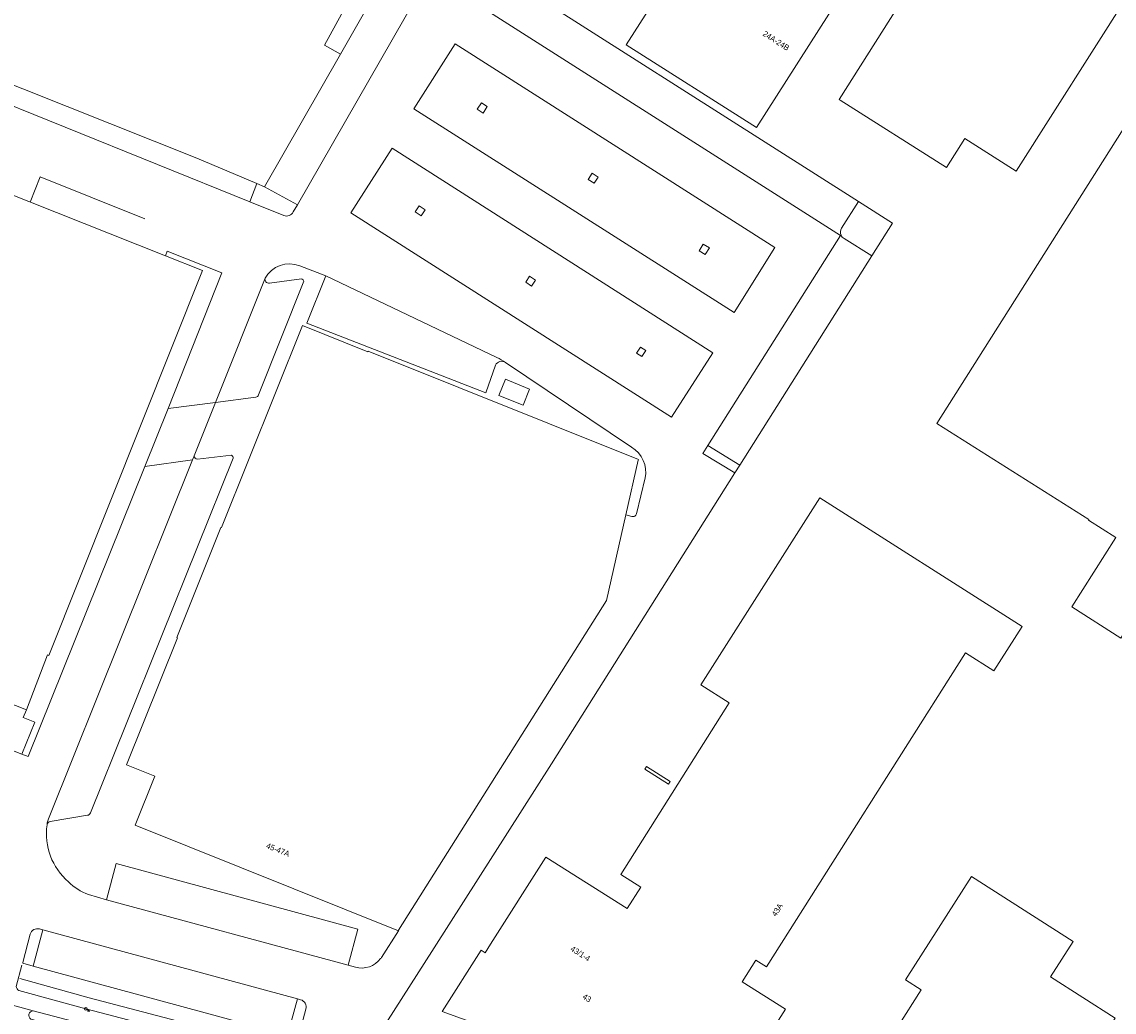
# Model space of a CAD drawing. Header units: metres. Extents: x 151448 to 154749, y 463108 to 465296.
# Tile 248 of 256: x 153561 to 153706, y 463956 to 464088. Entities that reach past the tile are written whole.
import ezdxf
from ezdxf.enums import TextEntityAlignment as Align

# ---------------------------------------------------------------- set-up
doc = ezdxf.new("R2010")
doc.units = ezdxf.units.M
doc.layers.get('0').update_dxf_attribs({"lineweight": 9})
for name, color, linetype, lineweight in [('B-ME-IE-MEUBILAIR_TROTTOIRKOLK-S', 253, 'Continuous', 9), ('B-ME-VH-KANTOPSLUITING_VOORKANTBAND-G', 253, 'Continuous', 9), ('B-ME-VH-MATERIAALGRENS-G', 253, 'Continuous', 9), ('B-ME-VH-VERHARDING_TEGEL-G', 253, 'Continuous', 9), ('B-PV-GR-BEPLANTING_CULTUUR_VASTE PLANTENVAK-GV', 253, 'Continuous', 9), ('B-PV-GR-GROENVOORZIENING-GV', 253, 'Continuous', 9), ('B-PV-IE-TERREINAFSCHEIDING_KUNSTMATIG_MUUR-G', 253, 'Continuous', 9), ('B-PV-IE-TERREINAFSCHEIDING_KUNSTMATIG_MUUR-GV', 253, 'Continuous', 9), ('B-PV-OG-BEBOUWING-GV', 1, 'Continuous', 9), ('B-PV-OG-BEBOUWING-T18', 2, 'Continuous', 9), ('B-PV-OG-TERREIN_ERF-GV', 253, 'Continuous', 9), ('B-PV-VH-GESLOTENVERHARDING_ASFALT-GV', 253, 'Continuous', 9), ('B-PV-VH-OPENVERHARDING_BETONSTRAATSTEEN-GV', 253, 'Continuous', 9), ('B-PV-VH-OPENVERHARDING_TEGEL-GV', 253, 'Continuous', 9)]:
    doc.layers.add(name, color=color, linetype=linetype, lineweight=lineweight)
doc.styles.add('18_100', font='romans', dxfattribs={"width": 0.8, "height": 0.18})
doc.styles.add('18_200', font='romans', dxfattribs={"width": 0.8, "height": 0.36})
doc.styles.add('Drong', font='txt', dxfattribs={"height": 1.8})

# ---------------------------------------------------------------- blocks, each defined once
blk = doc.blocks.new('TROTTOIRKOLK')
at = {"ltscale": 2}
blk.add_ellipse((0, 0), major_axis=(-0.127, 0.127), ratio=1, start_param=3.926991, end_param=10.210176, dxfattribs=at)
at = {"ltscale": 2, "style": '18_100', "width": 0.8}
blk.add_text('TK', height=0.216, dxfattribs=at).set_placement((0.19, -0.37))
at = {"style": '18_200', "width": 0.8}
blk.add_attdef('HOOGTE', (0.21, 0.18), '', height=0.25, dxfattribs=at)

msp = doc.modelspace()

# ---------------------------------------------------------------- linework, layer by layer
at = {"layer": 'B-ME-VH-KANTOPSLUITING_VOORKANTBAND-G'}
msp.add_lwpolyline([(153560.957, 463962.732), (153560.208, 463959.899, 0.1527988), (153560.562, 463959.344), (153569.469, 463956.922), (153581.442, 463953.776), (153586.299, 463952.424), (153590.381, 463951.343, 0.3538159), (153594.498, 463953.443)], format="xyb", dxfattribs=at)
msp.add_lwpolyline([(153574.108, 463953.592), (153562.471, 463956.662, 0.7478146), (153562.151, 463955.56), (153574.682, 463952.22), (153585.333, 463949.392, 0.7704588), (153585.631, 463950.498)], format="xyb", close=True, dxfattribs=at)
at = {"layer": 'B-ME-VH-MATERIAALGRENS-G', "ltscale": 0.3}
msp.add_lwpolyline([(153545.186, 463959.998), (153547.673, 463959.286), (153554.431, 463958.184), (153558.918, 463957.622), (153562.471, 463956.662)], dxfattribs=at)
at = {"layer": 'B-ME-VH-VERHARDING_TEGEL-G'}
msp.add_lwpolyline([(153560.703, 463960.957), (153569.906, 463958.397), (153581.547, 463955.343), (153593.427, 463952.126)], dxfattribs=at)
at = {"layer": 'B-PV-GR-BEPLANTING_CULTUUR_VASTE PLANTENVAK-GV', "flags": 128}
msp.add_lwpolyline([(153597.508, 463952.617), (153597.626, 463953.048), (153596.244, 463953.423), (153562.454, 463962.589), (153561.069, 463962.965)], dxfattribs=at)
at = {"layer": 'B-PV-GR-GROENVOORZIENING-GV', "flags": 128}
for points in [[(153621.965, 464077.274), (153621.405, 464076.421), (153622.198, 464075.901), (153622.759, 464076.753)], [(153636.939, 464066.581), (153637.456, 464067.386), (153636.659, 464067.896), (153636.144, 464067.091)], [(153613.697, 464063.585), (153613.167, 464062.774), (153613.971, 464062.249), (153614.501, 464063.06)], [(153652.235, 464057.984), (153651.437, 464058.485), (153650.884, 464057.605), (153651.682, 464057.103)], [(153627.85, 464053.417), (153628.641, 464052.903), (153629.159, 464053.702), (153628.372, 464054.219)], [(153643.292, 464043.561), (153643.805, 464044.349), (153643.096, 464044.811), (153642.583, 464044.023)]]:
    msp.add_lwpolyline(points, close=True, dxfattribs=at)
at = {"layer": 'B-PV-IE-TERREINAFSCHEIDING_KUNSTMATIG_MUUR-G', "flags": 128}
for points in [[(153618.704, 464098.127), (153672.051, 464064.162)], [(153603.245, 464083.73), (153610.563, 464096.549)], [(153577.309, 464061.84), (153563.411, 464067.425), (153562.08, 464064.072)], [(153672.051, 464064.162), (153676.566, 464061.287), (153673.813, 464056.922)], [(153673.813, 464056.922), (153656.271, 464029.112)], [(153655.639, 464028.109), (153631.259, 463989.458), (153615.722, 463965.016)], [(153656.271, 464029.112), (153655.639, 464028.109)]]:
    msp.add_lwpolyline(points, dxfattribs=at)
at = {"layer": 'B-PV-IE-TERREINAFSCHEIDING_KUNSTMATIG_MUUR-GV', "flags": 128}
msp.add_lwpolyline([(153643.89, 463989.122), (153643.661, 463988.764), (153646.817, 463986.739), (153647.047, 463987.096)], close=True, dxfattribs=at)
at = {"layer": 'B-PV-OG-BEBOUWING-GV', "flags": 128}
for points in [[(153686.981, 464104.914), (153686.777, 464105.043), (153669.459, 464077.711), (153669.588, 464077.629), (153683.71, 464068.681), (153686.143, 464072.521), (153692.991, 464068.182), (153707.876, 464091.675)], [(153652.278, 464102.348), (153652.156, 464102.157), (153641.212, 464084.972), (153658.494, 464073.967), (153669.438, 464091.152), (153669.558, 464091.341)], [(153748.433, 464014.107), (153748.408, 464014.068), (153729.49, 464026.097), (153740.389, 464043.241), (153730.406, 464049.529), (153733.095, 464053.773), (153733.723, 464053.375), (153741.425, 464065.569), (153722.651, 464077.454), (153718.857, 464071.457), (153709.493, 464077.385), (153682.447, 464034.671), (153702.618, 464021.9), (153702.559, 464021.807), (153706.191, 464019.507), (153700.361, 464010.298), (153706.886, 464006.167), (153709.137, 464009.722), (153735.309, 463993.153), (153748.534, 464014.04)], [(153528.672, 464009.441), (153539.017, 464005.418), (153538.452, 464003.965), (153546.234, 464000.938), (153546.8, 464002.392), (153557.135, 463998.372), (153561.562, 463996.65), (153564.378, 464003.924), (153564.545, 464003.858), (153584.924, 464055.003), (153580.028, 464056.947), (153547.374, 464069.91), (153527.045, 464018.729), (153526.999, 464018.748), (153524.04, 464011.242)], [(153610.947, 463967.262), (153610.984, 463967.355), (153638.567, 464011.16), (153641.148, 464022.514), (153642.806, 464029.808), (153642.843, 464029.901), (153606.939, 464044.252), (153606.913, 464044.187), (153598.22, 464047.684), (153587.452, 464020.845), (153587.382, 464020.873), (153581.54, 464006.246), (153581.609, 464006.218), (153574.834, 463989.325), (153578.601, 463987.813), (153575.986, 463981.296)], [(153625.16, 464040.54), (153624.293, 464038.392), (153627.497, 464037.099), (153628.363, 464039.248)], [(153616.773, 463956.574), (153635.83, 463949.665), (153639.366, 463955.238), (153655.012, 463945.309), (153662.34, 463956.864), (153656.601, 463960.504), (153658.421, 463963.375), (153659.814, 463962.493), (153686.231, 464004.197), (153690.002, 464001.802), (153693.755, 464007.715), (153666.886, 464024.78), (153651.122, 463999.935), (153654.885, 463997.549), (153640.469, 463974.78), (153643.132, 463973.097), (153641.329, 463970.239), (153630.509, 463977.064), (153623.192, 463965.502), (153622.477, 463964.372), (153621.928, 463964.72)], [(153680.373, 463959.464), (153664.641, 463934.667), (153665.217, 463934.277), (153664.696, 463933.179), (153668.169, 463930.958), (153668.945, 463931.92), (153673.91, 463928.738), (153676.506, 463932.876), (153680.643, 463930.286), (153679.867, 463929.049), (153686.425, 463924.868), (153706.093, 463955.7), (153697.535, 463961.156), (153700.548, 463965.882), (153687.028, 463974.494), (153678.297, 463960.783)]]:
    msp.add_lwpolyline(points, close=True, dxfattribs=at)
msp.add_lwpolyline([(153555.56, 464093.307), (153552.55, 464085.803), (153551.402, 464082.942), (153555.363, 464081.371), (153584.2, 464069.923), (153592.164, 464066.541), (153593.185, 464066.108), (153603.245, 464083.73), (153601.135, 464084.935), (153605.389, 464092.693)], dxfattribs=at)
at = {"layer": 'B-PV-OG-TERREIN_ERF-GV', "flags": 128}
for points in [[(153666.485, 464124.658), (153683.767, 464113.653), (153669.558, 464091.341), (153669.438, 464091.152), (153658.494, 464073.967), (153641.212, 464084.972), (153652.156, 464102.157), (153652.278, 464102.348)], [(153669.588, 464077.629), (153669.459, 464077.711), (153686.777, 464105.043), (153686.981, 464104.914), (153707.876, 464091.675), (153692.991, 464068.182), (153686.143, 464072.521), (153683.71, 464068.681)], [(153666.886, 464024.78), (153693.755, 464007.715), (153690.002, 464001.802), (153686.231, 464004.197), (153659.814, 463962.493), (153658.421, 463963.375), (153656.601, 463960.504), (153662.34, 463956.864), (153655.012, 463945.309), (153639.366, 463955.238), (153635.83, 463949.665), (153616.773, 463956.574), (153621.928, 463964.72), (153622.477, 463964.372), (153623.192, 463965.502), (153630.509, 463977.064), (153641.329, 463970.239), (153643.132, 463973.097), (153640.469, 463974.78), (153654.885, 463997.549), (153651.122, 463999.935)], [(153643.89, 463989.122), (153647.047, 463987.096), (153646.817, 463986.739), (153643.661, 463988.764)], [(153680.373, 463959.464), (153678.297, 463960.783), (153687.028, 463974.494), (153700.548, 463965.882), (153697.535, 463961.156), (153706.093, 463955.7), (153686.425, 463924.868), (153679.867, 463929.049), (153680.643, 463930.286), (153676.506, 463932.876), (153673.91, 463928.738), (153668.945, 463931.92), (153668.169, 463930.958), (153664.696, 463933.179), (153665.217, 463934.277), (153664.641, 463934.667)]]:
    msp.add_lwpolyline(points, close=True, dxfattribs=at)
for points in [[(153618.704, 464098.127), (153672.051, 464064.162), (153676.566, 464061.287), (153673.813, 464056.922), (153656.271, 464029.112), (153655.639, 464028.109), (153631.259, 463989.458), (153615.722, 463965.016), (153606.22, 463950.188)], [(153605.389, 464092.693), (153601.135, 464084.935), (153603.245, 464083.73), (153610.563, 464096.549)], [(153706.886, 464006.167), (153700.361, 464010.298), (153706.191, 464019.507), (153702.559, 464021.807), (153702.618, 464021.9), (153682.447, 464034.671), (153709.493, 464077.385)]]:
    msp.add_lwpolyline(points, dxfattribs=at)
at = {"layer": 'B-PV-VH-GESLOTENVERHARDING_ASFALT-GV', "flags": 128}
msp.add_lwpolyline([(153592.164, 464066.541), (153584.2, 464069.923), (153555.363, 464081.371), (153554.396, 464078.989), (153591.207, 464064.124)], close=True, dxfattribs=at)
at = {"layer": 'B-PV-VH-OPENVERHARDING_BETONSTRAATSTEEN-GV', "flags": 128}
for points in [[(153672.051, 464064.162), (153618.704, 464098.127), (153616.306, 464094.399)], [(153614.937, 464094.096), (153597.542, 464063.701), (153596.981, 464062.77)], [(153615.746, 464093.985), (153669.657, 464059.644), (153669.724, 464059.675)], [(153595.744, 464062.287), (153591.207, 464064.124), (153554.396, 464078.989), (153555.363, 464081.371), (153551.402, 464082.942), (153546.209, 464070.373), (153546.57, 464070.23), (153547.374, 464069.91), (153580.028, 464056.947), (153580.272, 464057.56), (153587.501, 464054.689), (153580.393, 464036.644), (153586.665, 464037.463), (153593.251, 464053.96)], [(153669.779, 464060.607), (153672.051, 464064.162)], [(153669.724, 464059.675), (153669.657, 464059.644), (153652.037, 464031.725), (153656.271, 464029.112), (153673.813, 464056.922), (153670.125, 464059.242)], [(153597.852, 464055.62), (153601.32, 464054.298), (153624.005, 464043.439)], [(153593.251, 464053.96), (153586.665, 464037.463), (153592.019, 464038.15)], [(153598.086, 464053.882), (153593.826, 464053.312)], [(153624.005, 464043.439), (153601.32, 464054.298), (153598.797, 464047.985), (153622.554, 464038.723), (153623.848, 464042.42)], [(153592.385, 464038.457), (153598.412, 464053.563)], [(153625.183, 464042.773), (153641.913, 464031.526)], [(153564.589, 463982.391), (153583.611, 464029.857), (153577.299, 464028.971), (153561.801, 463990.419), (153560.962, 463990.737), (153521.342, 464006.55), (153521.076, 464005.755)], [(153583.822, 464030.387), (153583.611, 464029.857), (153564.589, 463982.391)], [(153570.053, 463982.936), (153589.034, 464030.044)], [(153588.789, 464030.477), (153584.283, 464029.939)], [(153643.718, 464027.43), (153642.564, 464022.678)], [(153641.94, 464022.334), (153641.148, 464022.514), (153638.567, 464011.16), (153610.984, 463967.355), (153610.947, 463967.262), (153608.71, 463963.752)], [(153564.736, 463981.811), (153569.692, 463982.624)], [(153605.247, 463962.441), (153604.266, 463962.722), (153572.191, 463971.419), (153569.802, 463972.111)], [(153561.092, 463963.054), (153562.077, 463966.836)], [(153563.313, 463967.527), (153563.738, 463967.402), (153597.544, 463958.228), (153597.972, 463958.118)]]:
    msp.add_lwpolyline(points, dxfattribs=at)
for points in [[(153614.937, 464094.096), (153610.563, 464096.549), (153603.245, 464083.73), (153593.185, 464066.108), (153597.542, 464063.701)], [(153660.952, 464058.039), (153655.525, 464049.431), (153613.012, 464076.473), (153618.491, 464085.093)], [(153660.952, 464058.039), (153618.491, 464085.093), (153613.012, 464076.473), (153655.525, 464049.431)], [(153621.965, 464077.274), (153622.759, 464076.753), (153622.198, 464075.901), (153621.405, 464076.421)], [(153647.226, 464035.503), (153604.648, 464062.629), (153610.114, 464071.221), (153652.714, 464044.054)], [(153647.226, 464035.503), (153652.714, 464044.054), (153610.114, 464071.221), (153604.648, 464062.629)], [(153544.866, 464066.015), (153536.282, 464044.775), (153522.929, 464011.739), (153523.35, 464011.483), (153521.342, 464006.55), (153560.962, 463990.737), (153562.679, 463995.009), (153561.155, 463995.599), (153561.562, 463996.65), (153557.135, 463998.372), (153546.8, 464002.392), (153546.234, 464000.938), (153538.452, 464003.965), (153539.017, 464005.418), (153528.672, 464009.441), (153524.04, 464011.242), (153526.999, 464018.748), (153527.045, 464018.729), (153547.374, 464069.91), (153546.57, 464070.23)], [(153636.939, 464066.581), (153636.144, 464067.091), (153636.659, 464067.896), (153637.456, 464067.386)], [(153613.697, 464063.585), (153614.501, 464063.06), (153613.971, 464062.249), (153613.167, 464062.774)], [(153652.235, 464057.984), (153651.682, 464057.103), (153650.884, 464057.605), (153651.437, 464058.485)], [(153627.85, 464053.417), (153628.372, 464054.219), (153629.159, 464053.702), (153628.641, 464052.903)], [(153643.292, 464043.561), (153642.583, 464044.023), (153643.096, 464044.811), (153643.805, 464044.349)], [(153583.611, 464029.857), (153583.822, 464030.387), (153586.665, 464037.463), (153580.393, 464036.644), (153577.299, 464028.971)], [(153604.266, 463962.722), (153605.562, 463967.502), (153573.46, 463976.211), (153572.191, 463971.419)], [(153562.454, 463962.589), (153596.244, 463953.423), (153597.544, 463958.228), (153563.738, 463967.402)]]:
    msp.add_lwpolyline(points, close=True, dxfattribs=at)
at = {"layer": 'B-PV-VH-OPENVERHARDING_BETONSTRAATSTEEN-GV'}
for points in [[(153596.981, 464062.77, -0.3805116), (153595.744, 464062.287)], [(153669.724, 464059.675, -0.2542927), (153669.779, 464060.607)], [(153670.125, 464059.242, -0.1535275), (153669.724, 464059.675)], [(153593.251, 464053.96, -0.371277), (153597.852, 464055.62)], [(153593.826, 464053.312, -0.5486), (153593.251, 464053.96)], [(153598.412, 464053.563, 0.2496001), (153598.086, 464053.882)], [(153623.848, 464042.42, -0.456174), (153625.183, 464042.773)], [(153624.005, 464043.439, -0.0509622), (153625.183, 464042.773)], [(153625.183, 464042.773, 0.0509622), (153624.005, 464043.439)], [(153592.019, 464038.15, 0.265884), (153592.385, 464038.457)], [(153641.913, 464031.526, -0.3166906), (153643.718, 464027.43)], [(153584.283, 464029.939, -0.3949374), (153583.822, 464030.387)], [(153589.034, 464030.044, 0.1827453), (153588.789, 464030.477)], [(153642.564, 464022.678, -0.4446624), (153641.94, 464022.334)], [(153569.692, 463982.624, 0.2896194), (153570.053, 463982.936)], [(153567.139, 463973.781, -0.2528313), (153564.308, 463981.362)], [(153564.308, 463981.362, -0.09801), (153564.589, 463982.391)], [(153564.589, 463982.391, 0.09801), (153564.308, 463981.362)], [(153564.308, 463981.362, -0.3432099), (153564.736, 463981.811)], [(153569.802, 463972.111, -0.1050446), (153567.139, 463973.781)], [(153562.077, 463966.836, -0.4135406), (153563.313, 463967.527)], [(153608.595, 463963.592, -0.3030794), (153605.247, 463962.441)], [(153608.71, 463963.752, -0.0182872), (153608.595, 463963.592)], [(153597.972, 463958.118, -0.4163463), (153598.677, 463956.89)]]:
    msp.add_lwpolyline(points, format="xyb", dxfattribs=at)
at = {"layer": 'B-PV-VH-OPENVERHARDING_TEGEL-GV', "flags": 128}
for points in [[(153596.981, 464062.77), (153597.542, 464063.701), (153593.185, 464066.108), (153592.164, 464066.541), (153591.207, 464064.124)], [(153591.207, 464064.124), (153595.744, 464062.287)], [(153673.813, 464056.922), (153676.566, 464061.287), (153672.051, 464064.162), (153669.779, 464060.607)], [(153670.125, 464059.242), (153673.813, 464056.922)], [(153623.848, 464042.42), (153622.554, 464038.723), (153598.797, 464047.985), (153601.32, 464054.298), (153597.852, 464055.62)], [(153593.826, 464053.312), (153598.086, 464053.882)], [(153598.412, 464053.563), (153592.385, 464038.457)], [(153608.71, 463963.752), (153610.947, 463967.262), (153575.986, 463981.296), (153578.601, 463987.813), (153574.834, 463989.325), (153581.609, 464006.218), (153581.54, 464006.246), (153587.382, 464020.873), (153587.452, 464020.845), (153598.22, 464047.684), (153606.913, 464044.187), (153606.939, 464044.252), (153642.843, 464029.901), (153642.806, 464029.808), (153641.148, 464022.514), (153641.94, 464022.334)], [(153641.913, 464031.526), (153625.183, 464042.773)], [(153592.019, 464038.15), (153586.665, 464037.463), (153583.822, 464030.387)], [(153589.034, 464030.044), (153570.053, 463982.936)], [(153584.283, 464029.939), (153588.789, 464030.477)], [(153642.564, 464022.678), (153643.718, 464027.43)], [(153569.692, 463982.624), (153564.736, 463981.811)], [(153569.802, 463972.111), (153572.191, 463971.419), (153573.46, 463976.211), (153605.562, 463967.502), (153604.266, 463962.722), (153605.247, 463962.441)], [(153562.077, 463966.836), (153561.092, 463963.054), (153561.069, 463962.965), (153562.454, 463962.589), (153563.738, 463967.402)], [(153563.738, 463967.402), (153563.313, 463967.527)], [(153597.972, 463958.118), (153597.544, 463958.228), (153596.244, 463953.423), (153597.626, 463953.048)], [(153597.626, 463953.048), (153598.677, 463956.89)]]:
    msp.add_lwpolyline(points, dxfattribs=at)
at = {"layer": 'B-PV-VH-OPENVERHARDING_TEGEL-GV'}
for points in [[(153595.744, 464062.287, 0.3805116), (153596.981, 464062.77)], [(153669.779, 464060.607, 0.2542927), (153669.724, 464059.675)], [(153669.724, 464059.675, 0.1535275), (153670.125, 464059.242)], [(153597.852, 464055.62, 0.371277), (153593.251, 464053.96)], [(153593.251, 464053.96, 0.5486), (153593.826, 464053.312)], [(153598.086, 464053.882, -0.2496001), (153598.412, 464053.563)], [(153625.183, 464042.773, 0.456174), (153623.848, 464042.42)], [(153592.385, 464038.457, -0.265884), (153592.019, 464038.15)], [(153643.718, 464027.43, 0.3166906), (153641.913, 464031.526)], [(153583.822, 464030.387, 0.3949374), (153584.283, 464029.939)], [(153588.789, 464030.477, -0.1827453), (153589.034, 464030.044)], [(153641.94, 464022.334, 0.4446624), (153642.564, 464022.678)], [(153570.053, 463982.936, -0.2896194), (153569.692, 463982.624)], [(153564.308, 463981.362, 0.2528313), (153567.139, 463973.781)], [(153564.736, 463981.811, 0.3432099), (153564.308, 463981.362)], [(153567.139, 463973.781, 0.1050446), (153569.802, 463972.111)], [(153563.313, 463967.527, 0.4135406), (153562.077, 463966.836)], [(153605.247, 463962.441, 0.3030794), (153608.595, 463963.592)], [(153608.595, 463963.592, 0.0182872), (153608.71, 463963.752)], [(153598.677, 463956.89, 0.4163463), (153597.972, 463958.118)]]:
    msp.add_lwpolyline(points, format="xyb", dxfattribs=at)
at = {"layer": 'B-PV-VH-OPENVERHARDING_TEGEL-GV', "flags": 128}
for points in [[(153561.562, 463996.65), (153561.155, 463995.599), (153562.679, 463995.009), (153560.962, 463990.737), (153561.801, 463990.419), (153577.299, 464028.971), (153580.393, 464036.644), (153587.501, 464054.689), (153580.272, 464057.56), (153580.028, 464056.947), (153584.924, 464055.003), (153564.545, 464003.858), (153564.378, 464003.924)], [(153625.16, 464040.54), (153628.363, 464039.248), (153627.497, 464037.099), (153624.293, 464038.392)], [(153656.271, 464029.112), (153652.037, 464031.725), (153651.389, 464030.698), (153655.639, 464028.109)]]:
    msp.add_lwpolyline(points, close=True, dxfattribs=at)

# ---------------------------------------------------------------- block references
at = {"layer": 'B-ME-IE-MEUBILAIR_TROTTOIRKOLK-S'}
msp.add_blockref('TROTTOIRKOLK', (153569.469, 463956.922), dxfattribs=at)

# ---------------------------------------------------------------- texts
at = {"layer": 'B-PV-OG-BEBOUWING-T18', "style": 'Drong'}
for s, rotation, p in [('24A-24B', 327.5, (153661.103, 464085.51)), ('45-47A', 338.3, (153594.965, 463978.042)), ('43A', 57.7, (153661.243, 463970.06)), ('43/1-4', 327.7, (153635.119, 463964.268)), ('43', 327.6, (153635.991, 463958.363))]:
    msp.add_text(s, height=0.75, rotation=rotation, dxfattribs=at).set_placement(p, align=Align.MIDDLE)

doc.saveas('drawing.dxf')
